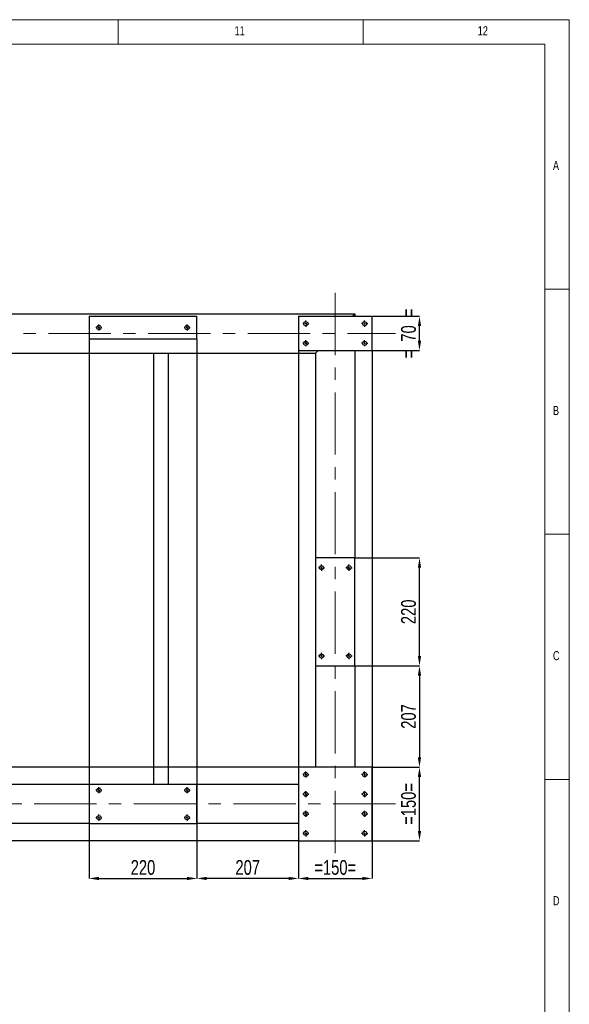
# Model space of a CAD drawing. Header units: millimetres. Extents: x 5 to 589, y 5 to 415.
# Tile 10 of 10: x 477 to 589, y 214 to 415. Entities that reach past the tile are written whole.
import ezdxf

# ---------------------------------------------------------------- set-up
doc = ezdxf.new("R2010")
doc.units = ezdxf.units.MM
doc.header["$PDSIZE"] = -1
doc.linetypes.add('CENTERX2', pattern=[20.32, 12.7, -2.54, 2.54, -2.54])
for name, color, linetype in [('COTES', 1, 'Continuous'), ('NOTES', 6, 'Continuous'), ('TRAIT-MIXTES', 3, 'CENTERX2')]:
    doc.layers.add(name, color=color, linetype=linetype)
doc.layers.add('TRAIT-FORT', color=4, linetype='Continuous', lineweight=25)
doc.styles.add('SLDTEXTSTYLE0', font='TXT', dxfattribs={"width": 0.75})
doc.dimstyles.new('SLDDIMSTYLE0', dxfattribs={"dimtxt": 3, "dimasz": 2, "dimexe": 0, "dimexo": 0.0625, "dimgap": 0.75, "dimtad": 1, "dimdec": 0, "dimlfac": 10, "dimrnd": 1e-09, "dimzin": 12, "dimdsep": 46, "dimtxsty": 'SLDTEXTSTYLE0', "dimsah": 1, "dimcen": 0.09, "dimadec": 0, "dimazin": 3, "dimtfac": 1, "dimtdec": 0, "dimtofl": 0, "dimtmove": 0, "dimatfit": 3, "dimfxl": 1, "dimfrac": 2, "dimtolj": 1, "dimtzin": 12, "dimarcsym": 0})
doc.dimstyles.new('SLDDIMSTYLE1', dxfattribs={"dimtxt": 3, "dimasz": 2, "dimexe": 0, "dimexo": 0.0625, "dimgap": 0.75, "dimtad": 1, "dimdec": 0, "dimlfac": 10, "dimrnd": 1e-09, "dimzin": 12, "dimdsep": 46, "dimtxsty": 'SLDTEXTSTYLE0', "dimsah": 1, "dimcen": 0.09, "dimadec": 0, "dimazin": 3, "dimtfac": 1, "dimtdec": 0, "dimtmove": 0, "dimatfit": 0, "dimfxl": 1, "dimfrac": 2, "dimtolj": 1, "dimtzin": 12, "dimarcsym": 0})

# ---------------------------------------------------------------- blocks, each defined once
blk = doc.blocks.new('_D_29')
at = {"layer": 'COTES', "color": 0, "lineweight": -2, "transparency": 16777216}
for p, q in [((533.71, 262.48), (358.68, 262.48)), ((358.68, 260.48), (358.68, 249.48)), ((533.71, 247.48), (358.68, 247.48))]:
    blk.add_line(p, q, dxfattribs=at)
at = {"layer": 'COTES', "color": 0, "transparency": 16777216}
for points in [[(358.34, 260.48), (359.01, 260.48), (358.68, 262.48)], [(358.34, 249.48), (359.01, 249.48), (358.68, 247.48)]]:
    blk.add_solid(points, dxfattribs=at)
at = {"layer": 'Defpoints', "color": 0, "transparency": 16777216}
for p in [(533.77, 262.48), (358.68, 247.48), (533.77, 247.48)]:
    blk.add_point(p, dxfattribs=at)
at = {"layer": 'COTES', "color": 0, "transparency": 16777216, "insert": (354.93, 254.98), "char_height": 3, "attachment_point": 2, "rotation": 90, "style": 'SLDTEXTSTYLE0'}
blk.add_mtext('\\A1;=150=', dxfattribs=at)
blk = doc.blocks.new('_D_30')
at = {"layer": 'COTES', "color": 0, "lineweight": -2, "transparency": 16777216}
for p, q in [((533.77, 347.42), (533.77, 239.78)), ((548.77, 347.42), (548.77, 239.78)), ((535.77, 239.78), (546.77, 239.78))]:
    blk.add_line(p, q, dxfattribs=at)
at = {"layer": 'COTES', "color": 0, "transparency": 16777216}
for points in [[(535.77, 240.11), (535.77, 239.45), (533.77, 239.78)], [(546.77, 240.11), (546.77, 239.45), (548.77, 239.78)]]:
    blk.add_solid(points, dxfattribs=at)
at = {"layer": 'Defpoints', "color": 0, "transparency": 16777216}
for p in [(533.77, 347.48), (548.77, 347.48), (548.77, 239.78)]:
    blk.add_point(p, dxfattribs=at)
at = {"layer": 'COTES', "color": 0, "transparency": 16777216, "insert": (541.27, 243.53), "char_height": 3, "attachment_point": 2, "style": 'SLDTEXTSTYLE0'}
blk.add_mtext('\\A1;=150=', dxfattribs=at)
blk = doc.blocks.new('_D_31')
at = {"layer": 'COTES', "color": 0, "lineweight": -2, "transparency": 16777216}
for p, q in [((491.07, 349.82), (491.07, 239.78)), ((513.07, 349.82), (513.07, 239.78)), ((493.07, 239.78), (511.07, 239.78))]:
    blk.add_line(p, q, dxfattribs=at)
at = {"layer": 'COTES', "color": 0, "transparency": 16777216}
for points in [[(493.07, 240.11), (493.07, 239.45), (491.07, 239.78)], [(511.07, 240.11), (511.07, 239.45), (513.07, 239.78)]]:
    blk.add_solid(points, dxfattribs=at)
at = {"layer": 'Defpoints', "color": 0, "transparency": 16777216}
for p in [(491.07, 349.88), (513.07, 349.88), (513.07, 239.78)]:
    blk.add_point(p, dxfattribs=at)
at = {"layer": 'COTES', "color": 0, "transparency": 16777216, "insert": (502.07, 243.53), "char_height": 3, "attachment_point": 2, "style": 'SLDTEXTSTYLE0'}
blk.add_mtext('\\A1;220', dxfattribs=at)
blk = doc.blocks.new('_D_38')
at = {"layer": 'COTES', "color": 0, "lineweight": -2, "transparency": 16777216}
for p, q in [((513.07, 250.92), (513.07, 239.78)), ((533.77, 247.42), (533.77, 239.78)), ((531.77, 239.78), (515.07, 239.78))]:
    blk.add_line(p, q, dxfattribs=at)
at = {"layer": 'COTES', "color": 0, "transparency": 16777216}
for points in [[(515.07, 240.11), (515.07, 239.45), (513.07, 239.78)], [(531.77, 240.11), (531.77, 239.45), (533.77, 239.78)]]:
    blk.add_solid(points, dxfattribs=at)
at = {"layer": 'Defpoints', "color": 0, "transparency": 16777216}
for p in [(513.07, 250.98), (533.77, 247.48), (513.07, 239.78)]:
    blk.add_point(p, dxfattribs=at)
at = {"layer": 'COTES', "color": 0, "transparency": 16777216, "insert": (523.42, 243.53), "char_height": 3, "attachment_point": 2, "style": 'SLDTEXTSTYLE0'}
blk.add_mtext('\\A1;207', dxfattribs=at)
blk = doc.blocks.new('_D_39')
at = {"layer": 'COTES', "color": 0, "lineweight": -2, "transparency": 16777216}
for p, q in [((545.33, 283.18), (558.45, 283.18)), ((558.45, 281.18), (558.45, 264.48)), ((548.83, 262.48), (558.45, 262.48))]:
    blk.add_line(p, q, dxfattribs=at)
at = {"layer": 'COTES', "color": 0, "transparency": 16777216}
for points in [[(558.12, 281.18), (558.78, 281.18), (558.45, 283.18)], [(558.12, 264.48), (558.78, 264.48), (558.45, 262.48)]]:
    blk.add_solid(points, dxfattribs=at)
at = {"layer": 'Defpoints', "color": 0, "transparency": 16777216}
for p in [(545.27, 283.18), (548.77, 262.48), (558.45, 262.48)]:
    blk.add_point(p, dxfattribs=at)
at = {"layer": 'COTES', "color": 0, "transparency": 16777216, "insert": (554.7, 272.83), "char_height": 3, "attachment_point": 2, "rotation": 90, "style": 'SLDTEXTSTYLE0'}
blk.add_mtext('\\A1;207', dxfattribs=at)
blk = doc.blocks.new('_D_40')
at = {"layer": 'COTES', "color": 0, "lineweight": -2, "transparency": 16777216}
for p, q in [((548.83, 262.48), (558.45, 262.48)), ((558.45, 249.48), (558.45, 260.48)), ((548.83, 247.48), (558.45, 247.48))]:
    blk.add_line(p, q, dxfattribs=at)
at = {"layer": 'COTES', "color": 0, "transparency": 16777216}
for points in [[(558.12, 260.48), (558.78, 260.48), (558.45, 262.48)], [(558.12, 249.48), (558.78, 249.48), (558.45, 247.48)]]:
    blk.add_solid(points, dxfattribs=at)
at = {"layer": 'Defpoints', "color": 0, "transparency": 16777216}
for p in [(548.77, 262.48), (558.45, 262.48), (548.77, 247.48)]:
    blk.add_point(p, dxfattribs=at)
at = {"layer": 'COTES', "color": 0, "transparency": 16777216, "insert": (554.7, 254.98), "char_height": 3, "attachment_point": 2, "rotation": 90, "style": 'SLDTEXTSTYLE0'}
blk.add_mtext('\\A1;=150=', dxfattribs=at)
blk = doc.blocks.new('_D_41')
at = {"layer": 'COTES', "color": 0, "lineweight": -2, "transparency": 16777216}
for p, q in [((545.33, 305.18), (558.45, 305.18)), ((558.45, 285.18), (558.45, 303.18)), ((545.33, 283.18), (558.45, 283.18))]:
    blk.add_line(p, q, dxfattribs=at)
at = {"layer": 'COTES', "color": 0, "transparency": 16777216}
for points in [[(558.12, 303.18), (558.78, 303.18), (558.45, 305.18)], [(558.12, 285.18), (558.78, 285.18), (558.45, 283.18)]]:
    blk.add_solid(points, dxfattribs=at)
at = {"layer": 'Defpoints', "color": 0, "transparency": 16777216}
for p in [(545.27, 305.18), (558.45, 305.18), (545.27, 283.18)]:
    blk.add_point(p, dxfattribs=at)
at = {"layer": 'COTES', "color": 0, "transparency": 16777216, "insert": (554.7, 294.18), "char_height": 3, "attachment_point": 2, "rotation": 90, "style": 'SLDTEXTSTYLE0'}
blk.add_mtext('\\A1;220', dxfattribs=at)
blk = doc.blocks.new('_D_54')
at = {"layer": 'COTES', "color": 0, "lineweight": -2, "transparency": 16777216}
for p, q in [((548.83, 354.48), (558.45, 354.48)), ((558.45, 349.48), (558.45, 352.48)), ((548.83, 347.48), (558.45, 347.48))]:
    blk.add_line(p, q, dxfattribs=at)
at = {"layer": 'COTES', "color": 0, "transparency": 16777216}
for points in [[(558.12, 352.48), (558.78, 352.48), (558.45, 354.48)], [(558.12, 349.48), (558.78, 349.48), (558.45, 347.48)]]:
    blk.add_solid(points, dxfattribs=at)
at = {"layer": 'Defpoints', "color": 0, "transparency": 16777216}
for p in [(548.77, 354.48), (558.45, 354.48), (548.77, 347.48)]:
    blk.add_point(p, dxfattribs=at)
at = {"layer": 'COTES', "color": 0, "transparency": 16777216, "insert": (554.7, 350.98), "char_height": 3, "attachment_point": 2, "rotation": 90, "style": 'SLDTEXTSTYLE0'}
blk.add_mtext('\\A1;=  70  =', dxfattribs=at)
blk = doc.blocks.new('SW_CENTERMARKSYMBOL_20')
at = {"layer": 'TRAIT-MIXTES', "color": 0}
for p, q in [((-0.4, 0), (-0.625, 0)), ((0, 0), (-0.2, 0)), ((0, 0.4), (0, 0.625)), ((0, 0), (0, 0.2)), ((0, 0), (0, -0.2)), ((0, 0), (0.2, 0)), ((0.4, 0), (0.625, 0)), ((0, -0.4), (0, -0.625))]:
    blk.add_line(p, q, dxfattribs=at)
blk = doc.blocks.new('SW_CENTERMARKSYMBOL_21')
at = {"layer": 'TRAIT-MIXTES', "color": 0}
for p, q in [((-0.4, 0), (-0.625, 0)), ((0, 0), (-0.2, 0)), ((0, 0.4), (0, 0.625)), ((0, 0), (0, 0.2)), ((0, 0), (0, -0.2)), ((0, 0), (0.2, 0)), ((0.4, 0), (0.625, 0)), ((0, -0.4), (0, -0.625))]:
    blk.add_line(p, q, dxfattribs=at)
blk = doc.blocks.new('SW_CENTERMARKSYMBOL_22')
at = {"layer": 'TRAIT-MIXTES', "color": 0}
for p, q in [((-0.4, 0), (-0.625, 0)), ((0, 0), (-0.2, 0)), ((0, 0.4), (0, 0.625)), ((0, 0), (0, 0.2)), ((0, 0), (0, -0.2)), ((0, 0), (0.2, 0)), ((0.4, 0), (0.625, 0)), ((0, -0.4), (0, -0.625))]:
    blk.add_line(p, q, dxfattribs=at)
blk = doc.blocks.new('SW_CENTERMARKSYMBOL_23')
at = {"layer": 'TRAIT-MIXTES', "color": 0}
for p, q in [((-0.4, 0), (-0.625, 0)), ((0, 0), (-0.2, 0)), ((0, 0.4), (0, 0.625)), ((0, 0), (0, 0.2)), ((0, 0), (0, -0.2)), ((0, 0), (0.2, 0)), ((0.4, 0), (0.625, 0)), ((0, -0.4), (0, -0.625))]:
    blk.add_line(p, q, dxfattribs=at)
blk = doc.blocks.new('SW_CENTERMARKSYMBOL_24')
at = {"layer": 'TRAIT-MIXTES', "color": 0}
for p, q in [((-0.4, 0), (-0.625, 0)), ((0, 0), (-0.2, 0)), ((0, 0.4), (0, 0.625)), ((0, 0), (0, 0.2)), ((0, 0), (0, -0.2)), ((0, 0), (0.2, 0)), ((0.4, 0), (0.625, 0)), ((0, -0.4), (0, -0.625))]:
    blk.add_line(p, q, dxfattribs=at)
blk = doc.blocks.new('SW_CENTERMARKSYMBOL_25')
at = {"layer": 'TRAIT-MIXTES', "color": 0}
for p, q in [((-0.4, 0), (-0.625, 0)), ((0, 0), (-0.2, 0)), ((0, 0.4), (0, 0.625)), ((0, 0), (0, 0.2)), ((0, 0), (0, -0.2)), ((0, 0), (0.2, 0)), ((0.4, 0), (0.625, 0)), ((0, -0.4), (0, -0.625))]:
    blk.add_line(p, q, dxfattribs=at)
blk = doc.blocks.new('SW_CENTERMARKSYMBOL_26')
at = {"layer": 'TRAIT-MIXTES', "color": 0}
for p, q in [((-0.4, 0), (-0.625, 0)), ((0, 0), (-0.2, 0)), ((0, 0.4), (0, 0.625)), ((0, 0), (0, 0.2)), ((0, 0), (0, -0.2)), ((0, 0), (0.2, 0)), ((0.4, 0), (0.625, 0)), ((0, -0.4), (0, -0.625))]:
    blk.add_line(p, q, dxfattribs=at)
blk = doc.blocks.new('SW_CENTERMARKSYMBOL_27')
at = {"layer": 'TRAIT-MIXTES', "color": 0}
for p, q in [((-0.4, 0), (-0.625, 0)), ((0, 0), (-0.2, 0)), ((0, 0.4), (0, 0.625)), ((0, 0), (0, 0.2)), ((0, 0), (0, -0.2)), ((0, 0), (0.2, 0)), ((0.4, 0), (0.625, 0)), ((0, -0.4), (0, -0.625))]:
    blk.add_line(p, q, dxfattribs=at)
blk = doc.blocks.new('SW_CENTERMARKSYMBOL_28')
at = {"layer": 'TRAIT-MIXTES', "color": 0}
for p, q in [((-0.4, 0), (-0.625, 0)), ((0, 0), (-0.2, 0)), ((0, 0.4), (0, 0.625)), ((0, 0), (0, 0.2)), ((0, 0), (0, -0.2)), ((0, 0), (0.2, 0)), ((0.4, 0), (0.625, 0)), ((0, -0.4), (0, -0.625))]:
    blk.add_line(p, q, dxfattribs=at)
blk = doc.blocks.new('SW_CENTERMARKSYMBOL_29')
at = {"layer": 'TRAIT-MIXTES', "color": 0}
for p, q in [((-0.4, 0), (-0.625, 0)), ((0, 0), (-0.2, 0)), ((0, 0.4), (0, 0.625)), ((0, 0), (0, 0.2)), ((0, 0), (0, -0.2)), ((0, 0), (0.2, 0)), ((0.4, 0), (0.625, 0)), ((0, -0.4), (0, -0.625))]:
    blk.add_line(p, q, dxfattribs=at)
blk = doc.blocks.new('SW_CENTERMARKSYMBOL_30')
at = {"layer": 'TRAIT-MIXTES', "color": 0}
for p, q in [((-0.4, 0), (-0.625, 0)), ((0, 0), (-0.2, 0)), ((0, 0.4), (0, 0.625)), ((0, 0), (0, 0.2)), ((0, 0), (0, -0.2)), ((0, 0), (0.2, 0)), ((0.4, 0), (0.625, 0)), ((0, -0.4), (0, -0.625))]:
    blk.add_line(p, q, dxfattribs=at)
blk = doc.blocks.new('SW_CENTERMARKSYMBOL_31')
at = {"layer": 'TRAIT-MIXTES', "color": 0}
for p, q in [((-0.4, 0), (-0.625, 0)), ((0, 0), (-0.2, 0)), ((0, 0.4), (0, 0.625)), ((0, 0), (0, 0.2)), ((0, 0), (0, -0.2)), ((0, 0), (0.2, 0)), ((0.4, 0), (0.625, 0)), ((0, -0.4), (0, -0.625))]:
    blk.add_line(p, q, dxfattribs=at)
blk = doc.blocks.new('SW_CENTERMARKSYMBOL_32')
at = {"layer": 'TRAIT-MIXTES', "color": 0}
for p, q in [((-0.4, 0), (-0.625, 0)), ((0, 0), (-0.2, 0)), ((0, 0.4), (0, 0.625)), ((0, 0), (0, 0.2)), ((0, 0), (0, -0.2)), ((0, 0), (0.2, 0)), ((0.4, 0), (0.625, 0)), ((0, -0.4), (0, -0.625))]:
    blk.add_line(p, q, dxfattribs=at)
blk = doc.blocks.new('SW_CENTERMARKSYMBOL_33')
at = {"layer": 'TRAIT-MIXTES', "color": 0}
for p, q in [((-0.4, 0), (-0.625, 0)), ((0, 0), (-0.2, 0)), ((0, 0.4), (0, 0.625)), ((0, 0), (0, 0.2)), ((0, 0), (0, -0.2)), ((0, 0), (0.2, 0)), ((0.4, 0), (0.625, 0)), ((0, -0.4), (0, -0.625))]:
    blk.add_line(p, q, dxfattribs=at)
blk = doc.blocks.new('SW_CENTERMARKSYMBOL_34')
at = {"layer": 'TRAIT-MIXTES', "color": 0}
for p, q in [((-0.4, 0), (-0.625, 0)), ((0, 0), (-0.2, 0)), ((0, 0.4), (0, 0.625)), ((0, 0), (0, 0.2)), ((0, 0), (0, -0.2)), ((0, 0), (0.2, 0)), ((0.4, 0), (0.625, 0)), ((0, -0.4), (0, -0.625))]:
    blk.add_line(p, q, dxfattribs=at)
blk = doc.blocks.new('SW_CENTERMARKSYMBOL_35')
at = {"layer": 'TRAIT-MIXTES', "color": 0}
for p, q in [((-0.4, 0), (-0.625, 0)), ((0, 0), (-0.2, 0)), ((0, 0.4), (0, 0.625)), ((0, 0), (0, 0.2)), ((0, 0), (0, -0.2)), ((0, 0), (0.2, 0)), ((0.4, 0), (0.625, 0)), ((0, -0.4), (0, -0.625))]:
    blk.add_line(p, q, dxfattribs=at)
blk = doc.blocks.new('SW_CENTERMARKSYMBOL_36')
at = {"layer": 'TRAIT-MIXTES', "color": 0}
for p, q in [((-0.4, 0), (-0.625, 0)), ((0, 0), (-0.2, 0)), ((0, 0.4), (0, 0.625)), ((0, 0), (0, 0.2)), ((0, 0), (0, -0.2)), ((0, 0), (0.2, 0)), ((0.4, 0), (0.625, 0)), ((0, -0.4), (0, -0.625))]:
    blk.add_line(p, q, dxfattribs=at)
blk = doc.blocks.new('SW_CENTERMARKSYMBOL_37')
at = {"layer": 'TRAIT-MIXTES', "color": 0}
for p, q in [((-0.4, 0), (-0.625, 0)), ((0, 0), (-0.2, 0)), ((0, 0.4), (0, 0.625)), ((0, 0), (0, 0.2)), ((0, 0), (0, -0.2)), ((0, 0), (0.2, 0)), ((0.4, 0), (0.625, 0)), ((0, -0.4), (0, -0.625))]:
    blk.add_line(p, q, dxfattribs=at)
blk = doc.blocks.new('SW_CENTERMARKSYMBOL_48')
at = {"layer": 'TRAIT-MIXTES', "color": 0}
for p, q in [((-0.4, 0), (-0.625, 0)), ((0, 0), (-0.2, 0)), ((0, 0.4), (0, 0.625)), ((0, 0), (0, 0.2)), ((0, 0), (0, -0.2)), ((0, 0), (0.2, 0)), ((0.4, 0), (0.625, 0)), ((0, -0.4), (0, -0.625))]:
    blk.add_line(p, q, dxfattribs=at)
blk = doc.blocks.new('SW_CENTERMARKSYMBOL_49')
at = {"layer": 'TRAIT-MIXTES', "color": 0}
for p, q in [((-0.4, 0), (-0.625, 0)), ((0, 0), (-0.2, 0)), ((0, 0.4), (0, 0.625)), ((0, 0), (0, 0.2)), ((0, 0), (0, -0.2)), ((0, 0), (0.2, 0)), ((0.4, 0), (0.625, 0)), ((0, -0.4), (0, -0.625))]:
    blk.add_line(p, q, dxfattribs=at)
blk = doc.blocks.new('SW_CENTERMARKSYMBOL_50')
at = {"layer": 'TRAIT-MIXTES', "color": 0}
for p, q in [((-0.4, 0), (-0.625, 0)), ((0, 0), (-0.2, 0)), ((0, 0.4), (0, 0.625)), ((0, 0), (0, 0.2)), ((0, 0), (0, -0.2)), ((0, 0), (0.2, 0)), ((0.4, 0), (0.625, 0)), ((0, -0.4), (0, -0.625))]:
    blk.add_line(p, q, dxfattribs=at)
blk = doc.blocks.new('SW_CENTERMARKSYMBOL_51')
at = {"layer": 'TRAIT-MIXTES', "color": 0}
for p, q in [((-0.4, 0), (-0.625, 0)), ((0, 0), (-0.2, 0)), ((0, 0.4), (0, 0.625)), ((0, 0), (0, 0.2)), ((0, 0), (0, -0.2)), ((0, 0), (0.2, 0)), ((0.4, 0), (0.625, 0)), ((0, -0.4), (0, -0.625))]:
    blk.add_line(p, q, dxfattribs=at)

msp = doc.modelspace()

# ---------------------------------------------------------------- linework, layer by layer
at = {"lineweight": 18}
for p, q in [((589, 415), (5, 415)), ((497, 415), (497, 410)), ((547, 410), (547, 415)), ((589, 5), (589, 415)), ((584, 410), (10, 410)), ((584, 10), (584, 410)), ((584, 360), (589, 360)), ((589, 310), (584, 310)), ((584, 260), (589, 260))]:
    msp.add_line(p, q, dxfattribs=at)
at = {"layer": 'TRAIT-FORT', "lineweight": 25}
for p, q in [((370.27, 354.98), (545.27, 354.98)), ((491.07, 354.48), (513.07, 354.48)), ((491.07, 354.48), (491.07, 349.88)), ((513.07, 349.88), (513.07, 354.48)), ((533.77, 354.48), (533.77, 347.48)), ((533.77, 354.48), (548.77, 354.48)), ((545.27, 354.98), (544.77, 354.48)), ((544.77, 354.48), (545.27, 354.98)), ((545.27, 354.98), (545.27, 354.48)), ((548.77, 347.48), (548.77, 354.48)), ((491.07, 349.88), (513.07, 349.88)), ((438.27, 346.98), (537.27, 346.98)), ((504.27, 258.98), (504.27, 346.98)), ((507.27, 258.98), (507.27, 346.98)), ((533.77, 347.48), (548.77, 347.48)), ((537.77, 347.48), (537.27, 346.98)), ((537.27, 346.98), (537.77, 347.48)), ((537.27, 346.98), (537.27, 305.18)), ((545.27, 347.48), (545.27, 305.18)), ((545.27, 305.18), (537.27, 305.18)), ((537.27, 305.18), (537.27, 283.18)), ((545.27, 283.18), (545.27, 305.18)), ((537.27, 283.18), (545.27, 283.18)), ((537.27, 283.18), (537.27, 262.48)), ((545.27, 283.18), (545.27, 262.48)), ((533.77, 262.48), (533.77, 247.48)), ((548.77, 262.48), (533.77, 262.48)), ((548.77, 247.48), (548.77, 262.48)), ((491.07, 258.98), (438.27, 258.98)), ((491.07, 258.98), (491.07, 250.98)), ((513.07, 258.98), (491.07, 258.98)), ((513.07, 250.98), (513.07, 258.98)), ((533.77, 258.98), (513.07, 258.98)), ((491.07, 250.98), (424.47, 250.98)), ((491.07, 250.98), (513.07, 250.98)), ((533.77, 250.98), (513.07, 250.98)), ((533.77, 247.48), (548.77, 247.48))]:
    msp.add_line(p, q, dxfattribs=at)
for centre in [(493.07, 352.18), (511.07, 352.18), (535.27, 352.98), (547.27, 352.98), (535.27, 348.98), (547.27, 348.98), (538.47, 303.18), (544.07, 303.18), (538.47, 285.18), (544.07, 285.18), (535.27, 260.98), (547.27, 260.98), (493.07, 257.78), (511.07, 257.78), (535.27, 256.98), (547.27, 256.98), (535.27, 252.98), (547.27, 252.98), (493.07, 252.18), (511.07, 252.18), (535.27, 248.98), (547.27, 248.98)]:
    msp.add_circle(centre, 0.425, dxfattribs=at)
at = {"layer": 'TRAIT-MIXTES', "lineweight": 18}
for p, q in [((541.27, 359.27), (541.27, 244.63)), ((360.87, 350.98), (553.53, 350.98)), ((553.53, 254.98), (362.21, 254.98))]:
    msp.add_line(p, q, dxfattribs=at)

# ---------------------------------------------------------------- block references
at = {"layer": 'TRAIT-MIXTES'}
for name, p in [('SW_CENTERMARKSYMBOL_22', (535.27, 352.98)), ('SW_CENTERMARKSYMBOL_20', (547.27, 352.98)), ('SW_CENTERMARKSYMBOL_29', (493.07, 352.18)), ('SW_CENTERMARKSYMBOL_28', (511.07, 352.18)), ('SW_CENTERMARKSYMBOL_23', (535.27, 348.98)), ('SW_CENTERMARKSYMBOL_21', (547.27, 348.98)), ('SW_CENTERMARKSYMBOL_26', (538.47, 303.18)), ('SW_CENTERMARKSYMBOL_27', (544.07, 303.18)), ('SW_CENTERMARKSYMBOL_25', (538.47, 285.18)), ('SW_CENTERMARKSYMBOL_24', (544.07, 285.18)), ('SW_CENTERMARKSYMBOL_34', (535.27, 260.98)), ('SW_CENTERMARKSYMBOL_33', (547.27, 260.98)), ('SW_CENTERMARKSYMBOL_51', (493.07, 257.78)), ('SW_CENTERMARKSYMBOL_49', (511.07, 257.78)), ('SW_CENTERMARKSYMBOL_35', (535.27, 256.98)), ('SW_CENTERMARKSYMBOL_32', (547.27, 256.98)), ('SW_CENTERMARKSYMBOL_36', (535.27, 252.98)), ('SW_CENTERMARKSYMBOL_30', (547.27, 252.98)), ('SW_CENTERMARKSYMBOL_50', (493.07, 252.18)), ('SW_CENTERMARKSYMBOL_48', (511.07, 252.18)), ('SW_CENTERMARKSYMBOL_37', (535.27, 248.98)), ('SW_CENTERMARKSYMBOL_31', (547.27, 248.98))]:
    msp.add_blockref(name, p, dxfattribs=at)

# ---------------------------------------------------------------- texts
at = {"layer": 'NOTES', "attachment_point": 1, "style": 'SLDTEXTSTYLE0'}
for s, insert, char_height in [('11', (520.75, 413.67), 1.852), ('12', (570.33, 413.67), 1.852), ('A', (585.67, 386.17), 1.85), ('B', (585.67, 336.17), 1.85), ('C', (585.67, 286.17), 1.85), ('D', (585.67, 236.17), 1.85)]:
    msp.add_mtext(s, dxfattribs=dict(at, insert=insert, char_height=char_height))

# ---------------------------------------------------------------- dimensions: what is measured, and where the dimension line sits
at = {"layer": 'COTES'}
for base, p1, p2, text, dimstyle, picture, middle in [((558.45, 354.48), (548.77, 347.48), (548.77, 354.48), '=  <>  =', 'SLDDIMSTYLE1', '_D_54', (558.45, 350.98)), ((358.68, 247.48), (533.77, 262.48), (533.77, 247.48), '=<>=', 'SLDDIMSTYLE0', '_D_29', (358.68, 254.98)), ((558.45, 262.48), (548.77, 247.48), (548.77, 262.48), '=<>=', 'SLDDIMSTYLE0', '_D_40', (558.45, 254.98))]:
    dim = msp.add_linear_dim(base=base, p1=p1, p2=p2, angle=90, text=text, dimstyle=dimstyle, dxfattribs=at)
    dim.commit()
    dim.dimension.update_dxf_attribs({"geometry": picture, "text_midpoint": middle, "dimtype": 160})
for p1, p2, picture, middle in [((491.07, 349.88), (513.07, 349.88), '_D_31', (502.07, 239.78)), ((533.77, 247.48), (513.07, 250.98), '_D_38', (523.42, 239.78))]:
    dim = msp.add_linear_dim(base=(513.07, 239.78), p1=p1, p2=p2, dimstyle='SLDDIMSTYLE0', dxfattribs=at)
    dim.commit()
    dim.dimension.update_dxf_attribs({"geometry": picture, "text_midpoint": middle, "dimtype": 160})
dim = msp.add_linear_dim(base=(548.77, 239.78), p1=(533.77, 347.48), p2=(548.77, 347.48), text='=<>=', dimstyle='SLDDIMSTYLE0', dxfattribs=at)
dim.commit()
dim.dimension.update_dxf_attribs({"geometry": '_D_30', "text_midpoint": (541.27, 239.78), "dimtype": 160})
for base, p2, picture, middle in [((558.45, 305.18), (545.27, 305.18), '_D_41', (558.45, 294.18)), ((558.45, 262.48), (548.77, 262.48), '_D_39', (558.45, 272.83))]:
    dim = msp.add_linear_dim(base=base, p1=(545.27, 283.18), p2=p2, angle=90, dimstyle='SLDDIMSTYLE0', dxfattribs=at)
    dim.commit()
    dim.dimension.update_dxf_attribs({"geometry": picture, "text_midpoint": middle, "dimtype": 160})

doc.saveas('drawing.dxf')
